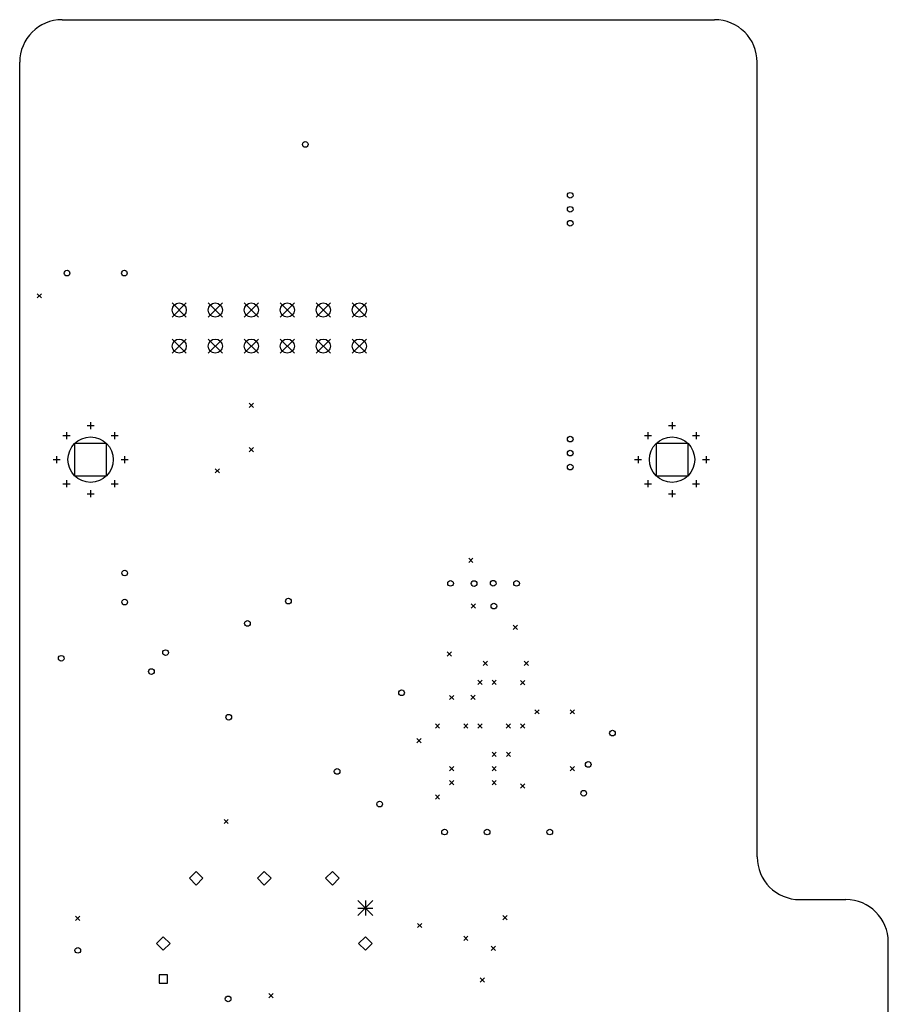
# Model space of a CAD drawing. Extents: x -2 to 64, y -138 to 1.
# Tile 5 of 5: x 0 to 61, y -68 to 1. Entities that reach past the tile are written whole.
import ezdxf

# ---------------------------------------------------------------- set-up
doc = ezdxf.new("R2010")
doc.units = 0
doc.layers.add('BLACK', color=7, linetype='CONTINUOUS')

msp = doc.modelspace()

# ---------------------------------------------------------------- linework, layer by layer
at = {"layer": 'BLACK', "linetype": 'CONTINUOUS'}
for p, q in [((3, 1), (49, 1)), ((0, -100), (0, -2)), ((52, -58), (52, -2)), ((1.23, -18.31), (1.53, -18.61)), ((1.53, -18.31), (1.23, -18.61)), ((10.75, -18.96), (11.75, -19.96)), ((11.75, -18.96), (10.75, -19.96)), ((13.29, -18.96), (14.29, -19.96)), ((14.29, -18.96), (13.29, -19.96)), ((15.83, -18.96), (16.83, -19.96)), ((16.83, -18.96), (15.83, -19.96)), ((18.37, -18.96), (19.37, -19.96)), ((19.37, -18.96), (18.37, -19.96)), ((20.91, -18.96), (21.91, -19.96)), ((21.91, -18.96), (20.91, -19.96)), ((23.45, -18.96), (24.45, -19.96)), ((24.45, -18.96), (23.45, -19.96)), ((10.75, -21.5), (11.75, -22.5)), ((11.75, -21.5), (10.75, -22.5)), ((13.29, -21.5), (14.29, -22.5)), ((14.29, -21.5), (13.29, -22.5)), ((15.83, -21.5), (16.83, -22.5)), ((16.83, -21.5), (15.83, -22.5)), ((18.37, -21.5), (19.37, -22.5)), ((19.37, -21.5), (18.37, -22.5)), ((20.91, -21.5), (21.91, -22.5)), ((21.91, -21.5), (20.91, -22.5)), ((23.45, -21.5), (24.45, -22.5)), ((24.45, -21.5), (23.45, -22.5)), ((16.18, -26.03), (16.48, -26.33)), ((16.48, -26.03), (16.18, -26.33)), ((4.75, -27.6), (5.25, -27.6)), ((5, -27.35), (5, -27.85)), ((45.75, -27.6), (46.25, -27.6)), ((46, -27.35), (46, -27.85)), ((3.05294, -28.3029), (3.55294, -28.3029)), ((3.30294, -28.0529), (3.30294, -28.5529)), ((6.44706, -28.3029), (6.94706, -28.3029)), ((6.69706, -28.0529), (6.69706, -28.5529)), ((44.0529, -28.3029), (44.5529, -28.3029)), ((44.3029, -28.0529), (44.3029, -28.5529)), ((47.4471, -28.3029), (47.9471, -28.3029)), ((47.6971, -28.0529), (47.6971, -28.5529)), ((6.13138, -28.8686), (3.86862, -28.8686)), ((3.86862, -28.8686), (3.86862, -31.1314)), ((6.13138, -31.1314), (6.13138, -28.8686)), ((47.1314, -28.8686), (44.8686, -28.8686)), ((44.8686, -28.8686), (44.8686, -31.1314)), ((47.1314, -31.1314), (47.1314, -28.8686)), ((2.6, -29.75), (2.6, -30.25)), ((7.4, -29.75), (7.4, -30.25)), ((16.18, -29.15), (16.48, -29.45)), ((16.48, -29.15), (16.18, -29.45)), ((43.6, -29.75), (43.6, -30.25)), ((48.4, -29.75), (48.4, -30.25)), ((2.35, -30), (2.85, -30)), ((7.15, -30), (7.65, -30)), ((43.35, -30), (43.85, -30)), ((48.15, -30), (48.65, -30)), ((3.86862, -31.1314), (6.13138, -31.1314)), ((13.7789, -30.6411), (14.0789, -30.9411)), ((14.0789, -30.6411), (13.7789, -30.9411)), ((44.8686, -31.1314), (47.1314, -31.1314)), ((3.05294, -31.6971), (3.55294, -31.6971)), ((3.30294, -31.4471), (3.30294, -31.9471)), ((6.44706, -31.6971), (6.94706, -31.6971)), ((6.69706, -31.4471), (6.69706, -31.9471)), ((44.0529, -31.6971), (44.5529, -31.6971)), ((44.3029, -31.4471), (44.3029, -31.9471)), ((47.4471, -31.6971), (47.9471, -31.6971)), ((47.6971, -31.4471), (47.6971, -31.9471)), ((4.75, -32.4), (5.25, -32.4)), ((5, -32.15), (5, -32.65)), ((45.75, -32.4), (46.25, -32.4)), ((46, -32.15), (46, -32.65)), ((31.66, -36.94), (31.96, -37.24)), ((31.96, -36.94), (31.66, -37.24)), ((31.84, -40.17), (32.14, -40.47)), ((32.14, -40.17), (31.84, -40.47)), ((34.8, -41.66), (35.1, -41.96)), ((35.1, -41.66), (34.8, -41.96)), ((30.15, -43.54), (30.45, -43.84)), ((30.45, -43.54), (30.15, -43.84)), ((32.6907, -44.2), (32.9907, -44.5)), ((32.9907, -44.2), (32.6907, -44.5)), ((35.58, -44.2), (35.88, -44.5)), ((35.88, -44.2), (35.58, -44.5)), ((32.31, -45.54), (32.61, -45.84)), ((32.61, -45.54), (32.31, -45.84)), ((33.31, -45.54), (33.61, -45.84)), ((33.61, -45.54), (33.31, -45.84)), ((35.31, -45.56), (35.61, -45.86)), ((35.61, -45.56), (35.31, -45.86)), ((30.31, -46.61), (30.61, -46.91)), ((30.61, -46.61), (30.31, -46.91)), ((31.81, -46.6), (32.11, -46.9)), ((32.11, -46.6), (31.81, -46.9)), ((36.32, -47.62), (36.62, -47.92)), ((36.62, -47.62), (36.32, -47.92)), ((38.81, -47.62), (39.11, -47.92)), ((39.11, -47.62), (38.81, -47.92)), ((29.31, -48.62), (29.61, -48.92)), ((29.61, -48.62), (29.31, -48.92)), ((31.31, -48.62), (31.61, -48.92)), ((31.61, -48.62), (31.31, -48.92)), ((32.31, -48.62), (32.61, -48.92)), ((32.61, -48.62), (32.31, -48.92)), ((34.31, -48.62), (34.61, -48.92)), ((34.61, -48.62), (34.31, -48.92)), ((35.31, -48.62), (35.61, -48.92)), ((35.61, -48.62), (35.31, -48.92)), ((28, -49.66), (28.3, -49.96)), ((28.3, -49.66), (28, -49.96)), ((33.31, -50.62), (33.61, -50.92)), ((33.61, -50.62), (33.31, -50.92)), ((34.32, -50.62), (34.62, -50.92)), ((34.62, -50.62), (34.32, -50.92)), ((30.31, -51.62), (30.61, -51.92)), ((30.61, -51.62), (30.31, -51.92)), ((33.31, -51.62), (33.61, -51.92)), ((33.61, -51.62), (33.31, -51.92)), ((38.81, -51.62), (39.11, -51.92)), ((39.11, -51.62), (38.81, -51.92)), ((30.31, -52.62), (30.61, -52.92)), ((30.61, -52.62), (30.31, -52.92)), ((33.31, -52.62), (33.61, -52.92)), ((33.61, -52.62), (33.31, -52.92)), ((35.31, -52.85), (35.61, -53.15)), ((35.61, -52.85), (35.31, -53.15)), ((29.31, -53.62), (29.61, -53.92)), ((29.61, -53.62), (29.31, -53.92)), ((14.41, -55.3475), (14.71, -55.6475)), ((14.71, -55.3475), (14.41, -55.6475)), ((12.45, -59.025), (11.975, -59.5)), ((11.975, -59.5), (12.45, -59.975)), ((12.925, -59.5), (12.45, -59.025)), ((12.45, -59.975), (12.925, -59.5)), ((17.25, -59.025), (16.775, -59.5)), ((16.775, -59.5), (17.25, -59.975)), ((17.725, -59.5), (17.25, -59.025)), ((17.25, -59.975), (17.725, -59.5)), ((22.05, -59.025), (21.575, -59.5)), ((21.575, -59.5), (22.05, -59.975)), ((22.525, -59.5), (22.05, -59.025)), ((22.05, -59.975), (22.525, -59.5)), ((55, -61), (58.25, -61)), ((23.85, -61.075), (24.9, -62.125)), ((24.9, -61.075), (23.85, -62.125)), ((23.85, -61.6), (24.9, -61.6)), ((24.375, -61.075), (24.375, -62.125)), ((3.93, -62.17), (4.23, -62.47)), ((4.23, -62.17), (3.93, -62.47)), ((34.065, -62.13), (34.365, -62.43)), ((34.365, -62.13), (34.065, -62.43)), ((28.05, -62.675), (28.35, -62.975)), ((28.35, -62.675), (28.05, -62.975)), ((10.125, -63.625), (9.65, -64.1)), ((10.6, -64.1), (10.125, -63.625)), ((24.375, -63.625), (23.9, -64.1)), ((24.85, -64.1), (24.375, -63.625)), ((31.31, -63.59), (31.61, -63.89)), ((31.61, -63.59), (31.31, -63.89)), ((9.65, -64.1), (10.125, -64.575)), ((10.125, -64.575), (10.6, -64.1)), ((23.9, -64.1), (24.375, -64.575)), ((24.375, -64.575), (24.85, -64.1)), ((33.24, -64.28), (33.54, -64.58)), ((33.54, -64.28), (33.24, -64.58)), ((61.25, -100), (61.25, -64)), ((10.4255, -66.2995), (9.82448, -66.2995)), ((9.82448, -66.2995), (9.82448, -66.9005)), ((10.4255, -66.9005), (10.4255, -66.2995)), ((32.465, -66.51), (32.765, -66.81)), ((32.765, -66.51), (32.465, -66.81)), ((9.82448, -66.9005), (10.4255, -66.9005)), ((17.57, -67.62), (17.87, -67.92)), ((17.87, -67.62), (17.57, -67.92))]:
    msp.add_line(p, q, dxfattribs=at)
at = {"layer": 'BLACK'}
for centre, radius in [((20.14, -7.79), 0.2), ((38.82, -11.3751), 0.2), ((38.82, -12.3601), 0.2), ((38.82, -13.3451), 0.2), ((3.3375, -16.86), 0.2), ((7.38, -16.86), 0.2), ((11.25, -19.46), 0.5), ((13.79, -19.46), 0.5), ((16.33, -19.46), 0.5), ((18.87, -19.46), 0.5), ((21.41, -19.46), 0.5), ((23.95, -19.46), 0.5), ((11.25, -22), 0.5), ((13.79, -22), 0.5), ((16.33, -22), 0.5), ((18.87, -22), 0.5), ((21.41, -22), 0.5), ((23.95, -22), 0.5), ((5, -30), 1.6), ((38.82, -28.5551), 0.2), ((46, -30), 1.6), ((38.82, -29.5401), 0.2), ((38.82, -30.5251), 0.2), ((7.405, -37.99), 0.2), ((30.38, -38.72), 0.2), ((32.04, -38.73), 0.2), ((33.39, -38.71), 0.2), ((35.035, -38.72), 0.2), ((7.405, -40.0375), 0.2), ((18.95, -39.97), 0.2), ((33.435, -40.32), 0.2), ((16.06, -41.54), 0.2), ((10.29, -43.6), 0.2), ((2.93, -44), 0.2), ((9.29, -44.93), 0.2), ((26.93, -46.43), 0.2), ((14.74, -48.15), 0.2), ((41.8, -49.27), 0.2), ((40.09, -51.48), 0.2), ((22.3825, -51.97), 0.2), ((39.77, -53.51), 0.2), ((25.38, -54.27), 0.2), ((29.96, -56.24), 0.2), ((32.96, -56.24), 0.2), ((37.38, -56.24), 0.2), ((4.1, -64.58), 0.2), ((14.7, -68), 0.2)]:
    msp.add_circle(centre, radius, dxfattribs=at)
for centre, start, end in [((3, -2), 90, 180), ((49, -2), 0, 90), ((55, -58), -180, -90), ((58.25, -64), 0, 90)]:
    msp.add_arc(centre, 3, start, end, dxfattribs=at)

doc.saveas('drawing.dxf')
